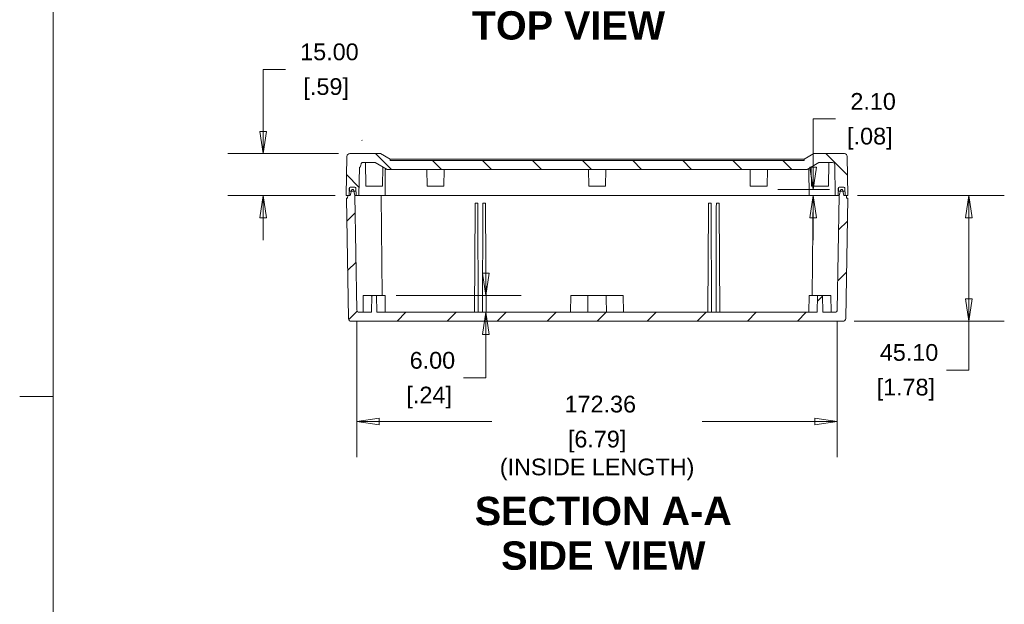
# Model space of a CAD drawing. Header units: millimetres. Extents: x 18 to 1100, y 18 to 846.
# Tile 7 of 25: x 18 to 371, y 357 to 567. Entities that reach past the tile are written whole.
import ezdxf

# ---------------------------------------------------------------- set-up
doc = ezdxf.new("R2010")
doc.units = ezdxf.units.MM
doc.header["$LTSCALE"] = 4
for name, color, linetype, lineweight in [('Dimension (ANSI)', 7, 'Continuous', 9), ('Hatch (ANSI)', 7, 'Continuous', 9), ('Sketch Geometry (ANSI)', 7, 'Continuous', 9), ('Symbol (ANSI)', 7, 'Continuous', 9), ('Visible (ANSI)', 7, 'Continuous', 9)]:
    doc.layers.add(name, color=color, linetype=linetype, lineweight=lineweight)
doc.styles.add('Label Text (ANSI)', font='arialbd.ttf')
doc.styles.add('Note Text (ANSI)', font='arial.ttf')
doc.dimstyles.new('Default - mm (ANSI)', dxfattribs={"dimscale": 4, "dimtxt": 1.5, "dimasz": 2, "dimexe": 3.175, "dimexo": 1, "dimgap": 0.8, "dimtad": 0, "dimtih": 1, "dimtoh": 1, "dimrnd": 1e-08, "dimzin": 4, "dimdsep": 46, "dimtxsty": 'Note Text (ANSI)', "dimblk": 'Filled-1', "dimcen": 0.09, "dimdle": 10, "dimclrd": 256, "dimclre": 256, "dimclrt": 256, "dimadec": 1, "dimazin": 0, "dimtfac": 2.032, "dimtofl": 0, "dimtmove": 0, "dimatfit": 3, "dimfxl": 1, "dimtolj": 1, "dimtzin": 0, "dimlwd": -1, "dimlwe": -1, "dimarcsym": 0})

# ---------------------------------------------------------------- blocks, each defined once
blk = doc.blocks.new('Filled-1')
at = {"color": 0}
for p, q in [((0, 0), (-1, 0.15)), ((-1, 0.15), (-1, -0.15)), ((-1, 0), (0, 0)), ((-1, -0.15), (0, 0))]:
    blk.add_line(p, q, dxfattribs=at)
at = {"color": 0, "flags": 128}
blk.add_lwpolyline([(-1, -0.15), (0, 0), (-1, 0.15), (-1, -0.15)], dxfattribs=at)
at = {"color": 0}
blk.add_solid([(-1, -0.15), (0, 0), (-1, 0.15), (-1, -0.15)], dxfattribs=at)
blk = doc.blocks.new('*D18')
at = {"layer": 'Defpoints', "color": 0, "transparency": 16777216}
for p in [(314.72, 503.86), (313.45, 458.76), (358.67, 458.76)]:
    blk.add_point(p, dxfattribs=at)
at = {"layer": 'Dimension (ANSI)', "transparency": 16777216}
for p, q in [((318.72, 503.86), (371.37, 503.86)), ((358.67, 495.86), (358.67, 466.76)), ((317.45, 458.76), (371.37, 458.76)), ((358.67, 458.76), (358.67, 441.27)), ((358.67, 441.27), (350.67, 441.27))]:
    blk.add_line(p, q, dxfattribs=at)
at = {"layer": 'Dimension (ANSI)', "transparency": 16777216, "xscale": 8, "yscale": 8, "zscale": 8}
for p, rotation in [((358.67, 503.86), 90), ((358.67, 458.76), 270)]:
    blk.add_blockref('Filled-1', p, dxfattribs=dict(at, rotation=rotation))
at = {"layer": 'Dimension (ANSI)', "transparency": 16777216, "char_height": 6, "attachment_point": 5, "style": 'Note Text (ANSI)'}
for s, insert in [('\\A1; 45.10', (336.02, 447.53)), ('\\A1;[1.78]', (336.02, 434.23))]:
    blk.add_mtext(s, dxfattribs=dict(at, insert=insert))
blk = doc.blocks.new('*D19')
at = {"layer": 'Defpoints', "color": 0, "transparency": 16777216}
for p in [(136.46, 518.86), (105.35, 503.86), (135.22, 503.86)]:
    blk.add_point(p, dxfattribs=at)
at = {"layer": 'Dimension (ANSI)', "transparency": 16777216}
for p, q in [((105.35, 526.86), (105.35, 549.07)), ((105.35, 549.07), (113.35, 549.07)), ((132.46, 518.86), (92.65, 518.86)), ((131.22, 503.86), (92.65, 503.86)), ((105.35, 495.86), (105.35, 487.86))]:
    blk.add_line(p, q, dxfattribs=at)
at = {"layer": 'Dimension (ANSI)', "transparency": 16777216, "xscale": 8, "yscale": 8, "zscale": 8}
for p, rotation in [((105.35, 518.86), 270), ((105.35, 503.86), 90)]:
    blk.add_blockref('Filled-1', p, dxfattribs=dict(at, rotation=rotation))
at = {"layer": 'Dimension (ANSI)', "transparency": 16777216, "char_height": 6, "attachment_point": 5, "style": 'Note Text (ANSI)'}
for s, insert in [('\\A1; 15.00', (128, 555.33)), ('\\A1;[.59]', (128, 542.02))]:
    blk.add_mtext(s, dxfattribs=dict(at, insert=insert))
blk = doc.blocks.new('*D36')
at = {"layer": 'Defpoints', "color": 0, "transparency": 16777216}
for p in [(139.04, 462.75), (311.4, 462.75), (311.4, 422.75)]:
    blk.add_point(p, dxfattribs=at)
at = {"layer": 'Dimension (ANSI)', "transparency": 16777216}
for p, q in [((139.04, 458.75), (139.04, 410.05)), ((311.4, 458.75), (311.4, 410.05)), ((147.04, 422.75), (187.5, 422.75)), ((303.4, 422.75), (262.94, 422.75))]:
    blk.add_line(p, q, dxfattribs=at)
at = {"layer": 'Dimension (ANSI)', "transparency": 16777216, "xscale": 8, "yscale": 8, "zscale": 8, "rotation": 180}
blk.add_blockref('Filled-1', (139.04, 422.75), dxfattribs=at)
at = {"layer": 'Dimension (ANSI)', "transparency": 16777216, "xscale": 8, "yscale": 8, "zscale": 8}
blk.add_blockref('Filled-1', (311.4, 422.75), dxfattribs=at)
at = {"layer": 'Dimension (ANSI)', "transparency": 16777216, "char_height": 6, "attachment_point": 5, "style": 'Note Text (ANSI)'}
for s, insert in [('\\A1; 172.36', (225.22, 429.01)), ('\\A1;[6.79]{\\P(INSIDE LENGTH)}', (225.22, 410.6))]:
    blk.add_mtext(s, dxfattribs=dict(at, insert=insert))
blk = doc.blocks.new('*D37')
at = {"layer": 'Defpoints', "color": 0, "transparency": 16777216}
for p in [(302.8, 505.96), (312.64, 505.96), (315.22, 503.86)]:
    blk.add_point(p, dxfattribs=at)
at = {"layer": 'Dimension (ANSI)', "transparency": 16777216}
for p, q in [((302.8, 513.96), (302.8, 531.3)), ((302.8, 531.3), (310.8, 531.3)), ((308.64, 505.96), (290.1, 505.96)), ((311.22, 503.86), (290.1, 503.86)), ((302.8, 495.86), (302.8, 487.86))]:
    blk.add_line(p, q, dxfattribs=at)
at = {"layer": 'Dimension (ANSI)', "transparency": 16777216, "xscale": 8, "yscale": 8, "zscale": 8}
for p, rotation in [((302.8, 505.96), 270), ((302.8, 503.86), 90)]:
    blk.add_blockref('Filled-1', p, dxfattribs=dict(at, rotation=rotation))
at = {"layer": 'Dimension (ANSI)', "transparency": 16777216, "char_height": 6, "attachment_point": 5, "style": 'Note Text (ANSI)'}
for s, insert in [('\\A1; 2.10', (323.12, 537.56)), ('\\A1;[.08]', (323.12, 524.25))]:
    blk.add_mtext(s, dxfattribs=dict(at, insert=insert))
blk = doc.blocks.new('*D38')
at = {"layer": 'Defpoints', "color": 0, "transparency": 16777216}
for p in [(149.11, 467.96), (185.28, 467.96), (225.22, 461.96)]:
    blk.add_point(p, dxfattribs=at)
at = {"layer": 'Dimension (ANSI)', "transparency": 16777216}
for p, q in [((185.28, 475.96), (185.28, 483.96)), ((153.11, 467.96), (197.98, 467.96)), ((221.22, 461.96), (172.58, 461.96)), ((185.28, 453.96), (185.28, 438.43)), ((185.28, 438.43), (177.28, 438.43))]:
    blk.add_line(p, q, dxfattribs=at)
at = {"layer": 'Dimension (ANSI)', "transparency": 16777216, "xscale": 8, "yscale": 8, "zscale": 8}
for p, rotation in [((185.28, 467.96), 270), ((185.28, 461.96), 90)]:
    blk.add_blockref('Filled-1', p, dxfattribs=dict(at, rotation=rotation))
at = {"layer": 'Dimension (ANSI)', "transparency": 16777216, "char_height": 6, "attachment_point": 5, "style": 'Note Text (ANSI)'}
for s, insert in [('\\A1; 6.00', (164.96, 444.7)), ('\\A1;[.24]', (164.96, 431.39))]:
    blk.add_mtext(s, dxfattribs=dict(at, insert=insert))
blk = doc.blocks.new('Borders Hammond border')
at = {"layer": 'Sketch Geometry (ANSI)'}
for p, q in [((7.5, 208.4), (7.5, 7.5)), ((7.5, 107.95), (4.5, 107.95))]:
    blk.add_line(p, q, dxfattribs=at)

msp = doc.modelspace()

# ---------------------------------------------------------------- hatches: boundary and pattern name
at = {"layer": 'Hatch (ANSI)'}
h = msp.add_hatch(dxfattribs=at)
h.set_pattern_fill('ANSI31', color=256, scale=101.6, angle=90.00021, style=0)
h.set_pattern_definition([(135.0002, (0, 0), (-8.98022, -8.9803), [])])
edge = h.paths.add_edge_path()
edge.add_ellipse((312.1134, 506.5607), major_axis=(0.0105, 0.2998), ratio=1, start_angle=2, end_angle=90)
edge.add_line((311.8136, 506.5712), (311.8134, 506.5669))
edge.add_line((311.8134, 506.5669), (311.7713, 505.3607))
edge.add_line((311.7713, 505.3607), (311.7189, 503.8607))
edge.add_line((311.7189, 503.8607), (310.7189, 503.8607))
edge.add_line((310.7189, 503.8607), (310.5267, 514.8747))
edge.add_ellipse((309.7268, 514.8607), major_axis=(0.8, 0), ratio=1, start_angle=1, end_angle=90)
edge.add_line((309.7268, 515.6607), (304.8317, 515.6607))
edge.add_line((304.8317, 515.6607), (300.5712, 513.2009))
edge.add_ellipse((300.4212, 513.4607), major_axis=(0.3, 0), ratio=1, start_angle=270, end_angle=300, ccw=False)
edge.add_line((300.4212, 513.1607), (150.0167, 513.1607))
edge.add_ellipse((150.0167, 513.4607), major_axis=(0.2598, -0.15), ratio=1, start_angle=270, end_angle=300, ccw=False)
edge.add_line((149.8667, 513.2009), (145.6062, 515.6607))
edge.add_line((145.6062, 515.6607), (140.8772, 515.6607))
edge.add_spline(control_points=[(140.8772, 515.6607), (140.8702, 515.6541), (140.8633, 515.6475), (140.7547, 515.5409), (140.6708, 515.4248), (140.541, 515.166), (140.4976, 515.0251), (140.4763, 514.8793)], knot_values=[-0.18252376, -0.18252376, -0.18252376, -0.18252376, -0.17964181, -0.17964181, -0.13693819, -0.13693819, -0.09291623, -0.09291623, -0.09291623, -0.09291623], degree=3, periodic=0)
edge.add_ellipse((140.2757, 528.3275), major_axis=(-0.0625, -14.3305), ratio=0.05233546, start_angle=0.013084, end_angle=20.223063, ccw=False)
edge.add_line((140.2133, 513.997), (139.8959, 513.997))
edge.add_line((139.8959, 513.997), (139.7189, 503.8607))
edge.add_line((139.7189, 503.8607), (138.7189, 503.8607))
edge.add_line((138.7189, 503.8607), (138.6666, 505.3607))
edge.add_line((138.6666, 505.3607), (138.6244, 506.5669))
edge.add_line((138.6244, 506.5669), (138.6243, 506.5712))
edge.add_ellipse((138.3245, 506.5607), major_axis=(0.3, 0), ratio=1, start_angle=2, end_angle=90)
edge.add_line((138.3245, 506.8607), (138.1689, 506.8607))
edge.add_line((138.1689, 506.8607), (136.7689, 506.8607))
edge.add_line((136.7689, 506.8607), (136.6134, 506.8607))
edge.add_ellipse((136.6134, 506.5607), major_axis=(0.0105, 0.2998), ratio=1, start_angle=2, end_angle=90)
edge.add_line((136.3136, 506.5712), (136.3134, 506.5669))
edge.add_line((136.3134, 506.5669), (136.2713, 505.3607))
edge.add_line((136.2713, 505.3607), (136.2189, 503.8607))
edge.add_line((136.2189, 503.8607), (135.7189, 503.8607))
edge.add_line((135.7189, 503.8607), (135.2189, 503.8607))
edge.add_line((135.2189, 503.8607), (135.4636, 517.8782))
edge.add_ellipse((136.4635, 517.8607), major_axis=(-1, 0), ratio=1, start_angle=270, end_angle=359, ccw=False)
edge.add_line((136.4635, 518.8607), (147.4636, 518.8607))
edge.add_line((147.4636, 518.8607), (150.9277, 516.8607))
edge.add_line((150.9277, 516.8607), (150.9364, 516.3607))
edge.add_line((150.9364, 516.3607), (299.5014, 516.3607))
edge.add_line((299.5014, 516.3607), (299.5102, 516.8607))
edge.add_line((299.5102, 516.8607), (302.9743, 518.8607))
edge.add_line((302.9743, 518.8607), (313.9744, 518.8607))
edge.add_ellipse((313.9744, 517.8607), major_axis=(-0.0175, 0.9998), ratio=1, start_angle=270, end_angle=359, ccw=False)
edge.add_line((314.9743, 517.8782), (315.2189, 503.8607))
edge.add_line((315.2189, 503.8607), (314.7189, 503.8607))
edge.add_line((314.7189, 503.8607), (314.2189, 503.8607))
edge.add_line((314.2189, 503.8607), (314.1666, 505.3607))
edge.add_line((314.1666, 505.3607), (314.1244, 506.5669))
edge.add_line((314.1244, 506.5669), (314.1243, 506.5712))
edge.add_ellipse((313.8245, 506.5607), major_axis=(0.3, 0), ratio=1, start_angle=2, end_angle=90)
edge.add_line((313.8245, 506.8607), (313.6689, 506.8607))
edge.add_line((313.6689, 506.8607), (312.2689, 506.8607))
edge.add_line((312.2689, 506.8607), (312.1134, 506.8607))
h = msp.add_hatch(dxfattribs=at)
h.set_pattern_fill('ANSI31', color=256, scale=101.6, style=0)
h.set_pattern_definition([(45, (0, 0), (-8.98026, 8.98026), [])])
edge = h.paths.add_edge_path()
edge.add_line((314.7364, 502.8607), (314.7189, 503.8607))
edge.add_line((314.7189, 503.8607), (314.2189, 503.8607))
edge.add_line((314.2189, 503.8607), (313.8189, 503.8607))
edge.add_line((313.8189, 503.8607), (313.4449, 505.3607))
edge.add_line((313.4449, 505.3607), (313.2953, 505.9607))
edge.add_line((313.2953, 505.9607), (312.6425, 505.9607))
edge.add_line((312.6425, 505.9607), (312.4929, 505.3607))
edge.add_line((312.4929, 505.3607), (312.1189, 503.8607))
edge.add_line((312.1189, 503.8607), (311.4013, 462.7467))
edge.add_ellipse((310.6014, 462.7607), major_axis=(-0.014, -0.7999), ratio=1, start_angle=1, end_angle=90, ccw=False)
edge.add_line((310.6014, 461.9607), (306.2189, 461.9607))
edge.add_line((306.2189, 461.9607), (306.1142, 467.9607))
edge.add_line((306.1142, 467.9607), (304.3237, 467.9607))
edge.add_line((304.3237, 467.9607), (304.2189, 461.9607))
edge.add_line((304.2189, 461.9607), (146.2189, 461.9607))
edge.add_line((146.2189, 461.9607), (146.1142, 467.9607))
edge.add_line((146.1142, 467.9607), (144.3237, 467.9607))
edge.add_line((144.3237, 467.9607), (144.2189, 461.9607))
edge.add_line((144.2189, 461.9607), (139.8365, 461.9607))
edge.add_ellipse((139.8365, 462.7607), major_axis=(-0.8, 0), ratio=1, start_angle=1, end_angle=90, ccw=False)
edge.add_line((139.0366, 462.7467), (138.3189, 503.8607))
edge.add_line((138.3189, 503.8607), (137.9449, 505.3607))
edge.add_line((137.9449, 505.3607), (137.7953, 505.9607))
edge.add_line((137.7953, 505.9607), (137.1425, 505.9607))
edge.add_line((137.1425, 505.9607), (136.9929, 505.3607))
edge.add_line((136.9929, 505.3607), (136.6189, 503.8607))
edge.add_line((136.6189, 503.8607), (136.2189, 503.8607))
edge.add_line((136.2189, 503.8607), (135.7189, 503.8607))
edge.add_line((135.7189, 503.8607), (135.7015, 502.8607))
edge.add_line((135.7015, 502.8607), (135.2364, 502.8607))
edge.add_line((135.2364, 502.8607), (135.989, 459.7433))
edge.add_ellipse((136.9889, 459.7607), major_axis=(0.0175, -0.9998), ratio=1, start_angle=270, end_angle=359)
edge.add_line((136.9889, 458.7607), (313.449, 458.7607))
edge.add_ellipse((313.449, 459.7607), major_axis=(1, 0), ratio=1, start_angle=270, end_angle=359)
edge.add_line((314.4489, 459.7433), (315.2015, 502.8607))
edge.add_line((315.2015, 502.8607), (314.7364, 502.8607))
h = msp.add_hatch(dxfattribs=at)
h.set_pattern_fill('ANSI31', color=256, scale=101.6, angle=14.999978, style=0)
h.set_pattern_definition([(60, (0, 0), (-10.99852, 6.35), [])])
edge = h.paths.add_edge_path()
edge.add_ellipse((312.2689, 506.3607), major_axis=(-0.5, 0), ratio=1, start_angle=270, end_angle=335.6431)
edge.add_ellipse((312.2689, 506.3607), major_axis=(-0.2062, -0.4555), ratio=1, start_angle=270, end_angle=294.3569)
edge.add_line((311.7689, 506.3607), (311.7689, 505.3607))
edge.add_line((311.7689, 505.3607), (311.7713, 505.3607))
edge.add_line((311.7713, 505.3607), (312.4929, 505.3607))
edge.add_line((312.4929, 505.3607), (313.4449, 505.3607))
edge.add_line((313.4449, 505.3607), (314.1666, 505.3607))
edge.add_line((314.1666, 505.3607), (314.1689, 505.3607))
edge.add_line((314.1689, 505.3607), (314.1689, 506.3607))
edge.add_ellipse((313.6689, 506.3607), major_axis=(0.5, 0), ratio=1, start_angle=0, end_angle=24.3569)
edge.add_ellipse((313.6689, 506.3607), major_axis=(-0.2062, 0.4555), ratio=1, start_angle=270, end_angle=335.6431)
edge.add_line((313.6689, 506.8607), (312.2689, 506.8607))
edge = h.paths.add_edge_path()
edge.add_ellipse((138.1689, 506.3607), major_axis=(0, 0.5), ratio=1, start_angle=270, end_angle=294.3569)
edge.add_ellipse((138.1689, 506.3607), major_axis=(-0.2062, 0.4555), ratio=1, start_angle=270, end_angle=335.6431)
edge.add_line((138.1689, 506.8607), (136.7689, 506.8607))
edge.add_ellipse((136.7689, 506.3607), major_axis=(-0.5, 0), ratio=1, start_angle=270, end_angle=335.6431)
edge.add_ellipse((136.7689, 506.3607), major_axis=(-0.2062, -0.4555), ratio=1, start_angle=270, end_angle=294.3569)
edge.add_line((136.2689, 506.3607), (136.2689, 505.3607))
edge.add_line((136.2689, 505.3607), (136.2713, 505.3607))
edge.add_line((136.2713, 505.3607), (136.9929, 505.3607))
edge.add_line((136.9929, 505.3607), (137.9449, 505.3607))
edge.add_line((137.9449, 505.3607), (138.6666, 505.3607))
edge.add_line((138.6666, 505.3607), (138.6689, 505.3607))
edge.add_line((138.6689, 505.3607), (138.6689, 506.3607))

# ---------------------------------------------------------------- linework, layer by layer
at = {"layer": 'Visible (ANSI)'}
for p, q in [((135.4636, 517.8782), (135.2189, 503.8607)), ((147.4636, 518.8607), (136.4635, 518.8607)), ((150.9277, 516.8607), (147.4636, 518.8607)), ((150.9364, 516.3607), (150.9277, 516.8607)), ((150.9277, 516.8607), (299.5102, 516.8607)), ((299.5014, 516.3607), (150.9364, 516.3607)), ((299.5102, 516.8607), (299.5014, 516.3607)), ((302.9743, 518.8607), (299.5102, 516.8607)), ((313.9744, 518.8607), (302.9743, 518.8607)), ((315.2189, 503.8607), (314.9743, 517.8782)), ((139.7189, 503.8607), (139.8959, 513.997)), ((139.8959, 513.997), (140.2133, 513.997)), ((140.8772, 515.6607), (145.6062, 515.6607)), ((142.2189, 507.1607), (142.0706, 515.6607)), ((145.6062, 515.6607), (149.8667, 513.2009)), ((148.2189, 507.1607), (148.3398, 514.0825)), ((149.1189, 503.8607), (149.1993, 513.0692)), ((150.0167, 513.1607), (300.4212, 513.1607)), ((164.2189, 507.1607), (164.1142, 513.1607)), ((170.2189, 507.1607), (170.3237, 513.1607)), ((222.2189, 507.1607), (222.1142, 513.1607)), ((228.2189, 507.1607), (228.3237, 513.1607)), ((280.2189, 507.1607), (280.1142, 513.1607)), ((286.2189, 507.1607), (286.3237, 513.1607)), ((300.5712, 513.2009), (304.8317, 515.6607)), ((301.3189, 503.8607), (301.2386, 513.0692)), ((302.2189, 507.1607), (302.0981, 514.0825)), ((304.8317, 515.6607), (309.7268, 515.6607)), ((308.2189, 507.1607), (308.3673, 515.6607)), ((310.5267, 514.8747), (310.7189, 503.8607)), ((136.2189, 503.8607), (136.3136, 506.5712)), ((136.2689, 506.3607), (136.2689, 505.3607)), ((136.2689, 505.3607), (138.6689, 505.3607)), ((136.6134, 506.8607), (138.3245, 506.8607)), ((137.1425, 505.9607), (136.6189, 503.8607)), ((138.1689, 506.8607), (136.7689, 506.8607)), ((137.7953, 505.9607), (137.1425, 505.9607)), ((138.3189, 503.8607), (137.7953, 505.9607)), ((138.6243, 506.5712), (138.7189, 503.8607)), ((138.6689, 505.3607), (138.6689, 506.3607)), ((148.2189, 507.1607), (142.2189, 507.1607)), ((170.2189, 507.1607), (164.2189, 507.1607)), ((228.2189, 507.1607), (222.2189, 507.1607)), ((286.2189, 507.1607), (280.2189, 507.1607)), ((308.2189, 507.1607), (302.2189, 507.1607)), ((311.7189, 503.8607), (311.8136, 506.5712)), ((311.7689, 506.3607), (311.7689, 505.3607)), ((311.7689, 505.3607), (314.1689, 505.3607)), ((312.1134, 506.8607), (313.8245, 506.8607)), ((312.6425, 505.9607), (312.1189, 503.8607)), ((313.6689, 506.8607), (312.2689, 506.8607)), ((313.2953, 505.9607), (312.6425, 505.9607)), ((313.8189, 503.8607), (313.2953, 505.9607)), ((314.1243, 506.5712), (314.2189, 503.8607)), ((314.1689, 505.3607), (314.1689, 506.3607)), ((135.2189, 503.8607), (136.2189, 503.8607)), ((135.7015, 502.8607), (135.2364, 502.8607)), ((135.2364, 502.8607), (135.989, 459.7433)), ((135.7189, 503.8607), (135.7015, 502.8607)), ((136.6189, 503.8607), (135.7189, 503.8607)), ((139.0366, 462.7467), (138.3189, 503.8607)), ((138.7189, 503.8607), (138.3189, 503.8607)), ((138.7189, 503.8607), (139.7189, 503.8607)), ((139.7189, 503.8607), (141.3189, 503.8607)), ((141.7189, 503.8607), (141.3189, 503.8607)), ((141.7189, 503.8607), (149.1189, 503.8607)), ((147.7189, 503.8607), (148.0322, 467.9607)), ((149.1189, 503.8607), (150.7188, 503.8607)), ((299.7191, 503.8607), (150.7188, 503.8607)), ((299.7191, 503.8607), (301.3189, 503.8607)), ((301.3189, 503.8607), (308.7189, 503.8607)), ((302.7189, 503.8607), (302.4056, 467.9607)), ((309.119, 503.8607), (308.7189, 503.8607)), ((309.119, 503.8607), (310.7189, 503.8607)), ((310.7189, 503.8607), (311.7189, 503.8607)), ((312.1189, 503.8607), (311.4013, 462.7467)), ((312.1189, 503.8607), (311.7189, 503.8607)), ((314.7189, 503.8607), (313.8189, 503.8607)), ((314.2189, 503.8607), (315.2189, 503.8607)), ((314.4489, 459.7433), (315.2015, 502.8607)), ((314.7364, 502.8607), (314.7189, 503.8607)), ((315.2015, 502.8607), (314.7364, 502.8607)), ((181.4111, 499.5686), (181.2142, 461.9607)), ((181.4111, 499.5686), (181.4189, 501.0607)), ((182.4189, 501.0607), (181.4189, 501.0607)), ((182.4189, 501.0607), (182.4215, 499.5686)), ((182.4215, 499.5686), (182.4872, 461.9607)), ((184.2163, 499.5686), (184.1507, 461.9607)), ((184.2163, 499.5686), (184.2189, 501.0607)), ((185.2189, 501.0607), (184.2189, 501.0607)), ((185.2189, 501.0607), (185.2267, 499.5686)), ((185.2267, 499.5686), (185.4237, 461.9607)), ((265.2111, 499.5686), (265.0142, 461.9607)), ((265.2111, 499.5686), (265.2189, 501.0607)), ((266.2189, 501.0607), (265.2189, 501.0607)), ((266.2189, 501.0607), (266.2215, 499.5686)), ((266.2215, 499.5686), (266.2872, 461.9607)), ((268.0163, 499.5686), (267.9507, 461.9607)), ((268.0163, 499.5686), (268.0189, 501.0607)), ((269.0189, 501.0607), (268.0189, 501.0607)), ((269.0189, 501.0607), (269.0267, 499.5686)), ((269.0267, 499.5686), (269.2237, 461.9607)), ((141.3239, 467.9607), (141.2192, 461.9607)), ((141.3239, 467.9607), (144.3237, 467.9607)), ((144.3237, 467.9607), (144.2189, 461.9607)), ((146.1142, 467.9607), (144.3237, 467.9607)), ((146.2189, 461.9607), (146.1142, 467.9607)), ((146.1142, 467.9607), (149.1139, 467.9607)), ((149.1139, 467.9607), (149.2187, 461.9607)), ((215.8237, 467.9607), (215.7189, 461.9607)), ((215.8237, 467.9607), (216.7189, 467.9607)), ((221.9438, 467.9607), (216.7189, 467.9607)), ((221.9438, 467.9607), (228.494, 467.9607)), ((233.7189, 467.9607), (228.494, 467.9607)), ((233.7189, 467.9607), (234.6142, 467.9607)), ((234.6142, 467.9607), (234.7189, 461.9607)), ((301.3239, 467.9607), (301.2192, 461.9607)), ((301.3239, 467.9607), (304.3237, 467.9607)), ((304.3237, 467.9607), (304.2189, 461.9607)), ((306.1142, 467.9607), (304.3237, 467.9607)), ((306.2189, 461.9607), (306.1142, 467.9607)), ((306.1142, 467.9607), (309.1139, 467.9607)), ((309.1139, 467.9607), (309.2187, 461.9607)), ((144.2189, 461.9607), (139.8365, 461.9607)), ((304.2189, 461.9607), (146.2189, 461.9607)), ((310.6014, 461.9607), (306.2189, 461.9607)), ((136.9889, 458.7607), (313.449, 458.7607))]:
    msp.add_line(p, q, dxfattribs=at)
for centre, radius, start, end in [((136.4635, 517.8607), 1, 90, 179), ((313.9744, 517.8607), 1, 1, 90), ((149.4993, 513.0666), 0.3, 60, 179.5), ((150.0167, 513.4607), 0.3, 240, 270), ((300.4212, 513.4607), 0.3, 270, 300), ((300.9386, 513.0666), 0.3, 0.5, 120), ((309.7268, 514.8607), 0.8, 1, 90), ((136.7689, 506.3607), 0.5, 90, 180), ((136.6134, 506.5607), 0.3, 90, 178), ((138.1689, 506.3607), 0.5, 0, 90), ((138.3245, 506.5607), 0.3, 2, 90), ((312.2689, 506.3607), 0.5, 90, 180), ((312.1134, 506.5607), 0.3, 90, 178), ((313.6689, 506.3607), 0.5, 0, 90), ((313.8245, 506.5607), 0.3, 2, 90), ((136.9889, 459.7607), 1, 181, 270), ((139.8365, 462.7607), 0.8, 181, 270), ((310.6014, 462.7607), 0.8, 270, 359), ((313.449, 459.7607), 1, 270, 359)]:
    msp.add_arc(centre, radius, start, end, dxfattribs=at)
msp.add_ellipse((140.2757, 528.3275), major_axis=(-0.0625, -14.3305), ratio=0.05233546, start_param=0.00022836, end_param=0.35295903, dxfattribs=at)
msp.add_open_spline([(140.4763, 514.8793), (140.4976, 515.0251), (140.541, 515.166), (140.6708, 515.4248), (140.7547, 515.5409), (140.8633, 515.6475), (140.8702, 515.6541), (140.8772, 515.6607)], degree=3, knots=[-0.1825237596, -0.1825237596, -0.1825237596, -0.1825237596, -0.1385017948, -0.1385017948, -0.0957981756, -0.0957981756, -0.0929162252, -0.0929162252, -0.0929162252, -0.0929162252], dxfattribs=at)
for points in [[(221.8648, 461.9607), (221.9043, 464.9965), (221.9438, 467.9607)], [(228.573, 461.9607), (228.5335, 464.9965), (228.494, 467.9607)]]:
    msp.add_open_spline(points, degree=2, dxfattribs=at)

# ---------------------------------------------------------------- block references
at = {"xscale": 4, "yscale": 4, "zscale": 4}
msp.add_blockref('Borders Hammond border', (0, 0), dxfattribs=at)

# ---------------------------------------------------------------- texts
at = {"layer": 'Symbol (ANSI)', "char_height": 10.16, "attachment_point": 7, "style": 'Label Text (ANSI)'}
for s, insert in [('TOP VIEW', (180.2407, 559.6369)), ('SECTION A-A', (181.3207, 385.4817)), ('SIDE VIEW', (190.7799, 369.4929))]:
    msp.add_mtext(s, dxfattribs=dict(at, insert=insert))

# ---------------------------------------------------------------- dimensions: what is measured, and where the dimension line sits
at = {"layer": 'Dimension (ANSI)'}
for base, p1, p2, angle, text, override, picture, middle in [((105.3466, 503.8607), (136.4635, 518.8607), (135.2189, 503.8607), 90, ' <>\\X[.59]', {"dimgap": 0.8, "dimdec": 2, "dimpost": '\\X', "dimtol": 0, "dimlim": 0, "dimtp": 0, "dimtm": 0, "dimtdec": 2, "dimatfit": 1}, '*D19', (127.9982, 549.0689)), ((302.8022, 505.9607), (315.2189, 503.8607), (312.6425, 505.9607), 90, ' <>\\X[.08]', {"dimgap": 0.8, "dimdec": 2, "dimpost": '\\X', "dimtol": 0, "dimlim": 0, "dimtp": 0, "dimtm": 0, "dimtdec": 2, "dimatfit": 1}, '*D37', (323.1229, 531.2982)), ((358.6679, 458.7607), (314.7189, 503.8607), (313.449, 458.7607), 90, ' <>\\X[1.78]', {"dimgap": 0.8, "dimdec": 2, "dimpost": '\\X', "dimtol": 0, "dimlim": 0, "dimtp": 0, "dimtm": 0, "dimtdec": 2, "dimatfit": 2}, '*D18', (336.0163, 441.2708)), ((185.2836, 467.9607), (225.2189, 461.9607), (149.1139, 467.9607), 90, ' <>\\X[.24]', {"dimgap": 0.8, "dimdec": 2, "dimpost": '\\X', "dimtol": 0, "dimlim": 0, "dimtp": 0, "dimtm": 0, "dimtdec": 2, "dimatfit": 1}, '*D38', (164.9629, 438.432)), ((311.4013, 422.7467), (139.0366, 462.7467), (311.4013, 462.7467), 180, ' <>\\X[6.79]{\\P(INSIDE LENGTH)}', {"dimgap": 0.8, "dimtih": 0, "dimtoh": 0, "dimdec": 2, "dimpost": '\\X', "dimtol": 0, "dimlim": 0, "dimtp": 0, "dimtm": 0, "dimtdec": 2, "dimatfit": 1}, '*D36', (225.2189, 422.7467))]:
    dim = msp.add_linear_dim(base=base, p1=p1, p2=p2, angle=angle, text=text, dimstyle='Default - mm (ANSI)', override=override, dxfattribs=at)
    dim.commit()
    dim.dimension.update_dxf_attribs({"geometry": picture, "text_midpoint": middle, "dimtype": 160})

doc.saveas('drawing.dxf')
